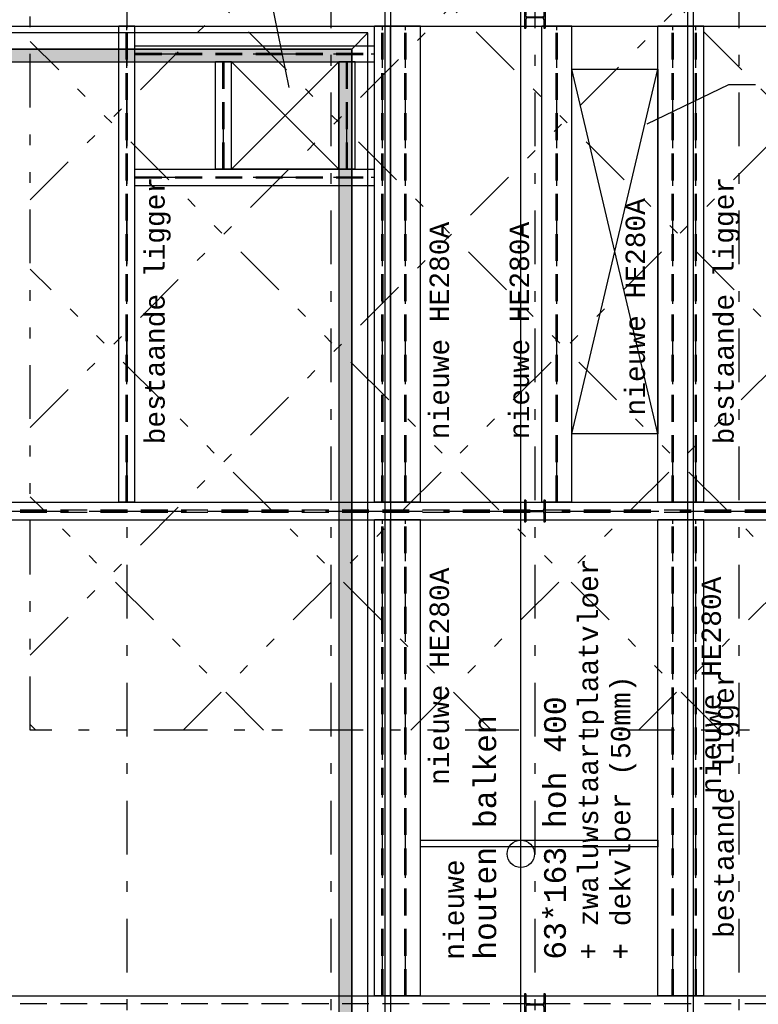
# Model space of a CAD drawing. Extents: x 2 to 87, y -108 to 11.
# Tile 176 of 210: x 34 to 41, y -29 to -20. Entities that reach past the tile are written whole.
import ezdxf

# ---------------------------------------------------------------- set-up
doc = ezdxf.new("R2010")
doc.units = 0
doc.header["$MEASUREMENT"] = 0
for name, pattern in [('DASHDOT', [1, 0.5, -0.25, 0, -0.25]), ('DIVIDE', [1.25, 0.5, -0.25, 0, -0.25, 0, -0.25]), ('HIDDEN', [0.375, 0.25, -0.125])]:
    doc.linetypes.add(name, pattern=pattern)
for name, color, linetype in [('10', 7, 'CONTINUOUS'), ('13', 7, 'CONTINUOUS'), ('16', 7, 'CONTINUOUS'), ('18', 7, 'CONTINUOUS'), ('20', 7, 'CONTINUOUS'), ('21', 7, 'CONTINUOUS'), ('3', 7, 'CONTINUOUS'), ('5', 7, 'CONTINUOUS'), ('7', 7, 'CONTINUOUS'), ('8', 7, 'CONTINUOUS')]:
    doc.layers.add(name, color=color, linetype=linetype)
doc.styles.add('MONOTXT', font='MONOTXT', dxfattribs={"height": 0.2})

# ---------------------------------------------------------------- blocks, each defined once
blk = doc.blocks.new('*N73')
at = {"layer": '3', "color": 62, "linetype": 'Continuous'}
for p, q in [((-0.085, 0.1), (-0.095, 0.1)), ((-0.095, 0.1), (-0.095, -0.1)), ((-0.085, 0.1), (-0.085, 0.0212)), ((0.095, 0.1), (0.085, 0.1)), ((0.085, 0.1), (0.085, 0.0212)), ((0.095, 0.1), (0.095, -0.1)), ((-0.0797, 0.0085), (-0.085, 0.0212)), ((-0.067, 0.0032), (-0.0797, 0.0085)), ((0.067, 0.0032), (-0.067, 0.0032)), ((0.0797, 0.0085), (0.067, 0.0032)), ((0.085, 0.0212), (0.0797, 0.0085)), ((-0.0797, -0.0085), (-0.085, -0.0213)), ((-0.085, -0.0213), (-0.085, -0.1)), ((-0.067, -0.0033), (-0.0797, -0.0085)), ((0.067, -0.0033), (-0.067, -0.0033)), ((0.0797, -0.0085), (0.067, -0.0033)), ((0.085, -0.0213), (0.0797, -0.0085)), ((0.085, -0.0213), (0.085, -0.1)), ((-0.085, -0.1), (-0.095, -0.1)), ((0.095, -0.1), (0.085, -0.1))]:
    blk.add_line(p, q, dxfattribs=at)
for points in [[(-0.085, 0.1), (-0.095, 0.1), (-0.095, -0.1)], [(-0.085, 0.1), (-0.085, -0.1), (-0.095, -0.1)], [(-0.095, 0.1), (-0.095, 0.1), (-0.095, -0.1)], [(-0.085, 0.1), (-0.085, 0.1), (-0.085, 0.0212)], [(0.095, 0.1), (0.085, 0.1), (0.085, -0.1)], [(0.095, 0.1), (0.095, -0.1), (0.085, -0.1)], [(0.085, 0.1), (0.085, 0.1), (0.085, 0.0212)], [(0.095, 0.1), (0.095, 0.1), (0.095, -0.1)], [(-0.0797, 0.0085), (-0.085, 0.0212), (-0.085, -0.0213)], [(-0.0797, 0.0085), (-0.0797, -0.0085), (-0.085, -0.0213)], [(-0.067, 0.0032), (-0.0797, 0.0085), (-0.0797, -0.0085)], [(-0.067, 0.0032), (-0.067, -0.0033), (-0.0797, -0.0085)], [(0.067, 0.0032), (-0.067, 0.0032), (-0.067, -0.0033)], [(0.067, 0.0032), (0.067, -0.0033), (-0.067, -0.0033)], [(0.0797, 0.0085), (0.067, 0.0032), (0.067, -0.0033)], [(0.0797, 0.0085), (0.0797, -0.0085), (0.067, -0.0033)], [(0.085, 0.0212), (0.0797, 0.0085), (0.0797, -0.0085)], [(0.085, 0.0212), (0.085, -0.0213), (0.0797, -0.0085)], [(-0.085, -0.0213), (-0.085, -0.0213), (-0.085, -0.1)], [(0.085, -0.0213), (0.085, -0.0213), (0.085, -0.1)]]:
    blk.add_solid(points, dxfattribs=at)
blk = doc.blocks.new('*N74')
at = {"layer": '3', "color": 62, "linetype": 'Continuous'}
for p, q in [((-0.085, 0.1), (-0.095, 0.1)), ((-0.095, 0.1), (-0.095, -0.1)), ((-0.085, 0.1), (-0.085, 0.0212)), ((0.095, 0.1), (0.085, 0.1)), ((0.085, 0.1), (0.085, 0.0212)), ((0.095, 0.1), (0.095, -0.1)), ((-0.0797, 0.0085), (-0.085, 0.0212)), ((-0.067, 0.0032), (-0.0797, 0.0085)), ((0.067, 0.0032), (-0.067, 0.0032)), ((0.0797, 0.0085), (0.067, 0.0032)), ((0.085, 0.0212), (0.0797, 0.0085)), ((-0.0797, -0.0085), (-0.085, -0.0213)), ((-0.085, -0.0213), (-0.085, -0.1)), ((-0.067, -0.0033), (-0.0797, -0.0085)), ((0.067, -0.0033), (-0.067, -0.0033)), ((0.0797, -0.0085), (0.067, -0.0033)), ((0.085, -0.0213), (0.0797, -0.0085)), ((0.085, -0.0213), (0.085, -0.1)), ((-0.085, -0.1), (-0.095, -0.1)), ((0.095, -0.1), (0.085, -0.1))]:
    blk.add_line(p, q, dxfattribs=at)
for points in [[(-0.085, 0.1), (-0.095, 0.1), (-0.095, -0.1)], [(-0.085, 0.1), (-0.085, -0.1), (-0.095, -0.1)], [(-0.095, 0.1), (-0.095, 0.1), (-0.095, -0.1)], [(-0.085, 0.1), (-0.085, 0.1), (-0.085, 0.0212)], [(0.095, 0.1), (0.085, 0.1), (0.085, -0.1)], [(0.095, 0.1), (0.095, -0.1), (0.085, -0.1)], [(0.085, 0.1), (0.085, 0.1), (0.085, 0.0212)], [(0.095, 0.1), (0.095, 0.1), (0.095, -0.1)], [(-0.0797, 0.0085), (-0.085, 0.0212), (-0.085, -0.0213)], [(-0.0797, 0.0085), (-0.0797, -0.0085), (-0.085, -0.0213)], [(-0.067, 0.0032), (-0.0797, 0.0085), (-0.0797, -0.0085)], [(-0.067, 0.0032), (-0.067, -0.0033), (-0.0797, -0.0085)], [(0.067, 0.0032), (-0.067, 0.0032), (-0.067, -0.0033)], [(0.067, 0.0032), (0.067, -0.0033), (-0.067, -0.0033)], [(0.0797, 0.0085), (0.067, 0.0032), (0.067, -0.0033)], [(0.0797, 0.0085), (0.0797, -0.0085), (0.067, -0.0033)], [(0.085, 0.0212), (0.0797, 0.0085), (0.0797, -0.0085)], [(0.085, 0.0212), (0.085, -0.0213), (0.0797, -0.0085)], [(-0.085, -0.0213), (-0.085, -0.0213), (-0.085, -0.1)], [(0.085, -0.0213), (0.085, -0.0213), (0.085, -0.1)]]:
    blk.add_solid(points, dxfattribs=at)
blk = doc.blocks.new('*N75')
at = {"layer": '3', "color": 62, "linetype": 'Continuous'}
for p, q in [((-0.085, 0.1), (-0.095, 0.1)), ((-0.095, 0.1), (-0.095, -0.1)), ((-0.085, 0.1), (-0.085, 0.0212)), ((0.095, 0.1), (0.085, 0.1)), ((0.085, 0.1), (0.085, 0.0212)), ((0.095, 0.1), (0.095, -0.1)), ((-0.0797, 0.0085), (-0.085, 0.0212)), ((-0.067, 0.0032), (-0.0797, 0.0085)), ((0.067, 0.0032), (-0.067, 0.0032)), ((0.0797, 0.0085), (0.067, 0.0032)), ((0.085, 0.0212), (0.0797, 0.0085)), ((-0.0797, -0.0085), (-0.085, -0.0213)), ((-0.085, -0.0213), (-0.085, -0.1)), ((-0.067, -0.0033), (-0.0797, -0.0085)), ((0.067, -0.0033), (-0.067, -0.0033)), ((0.0797, -0.0085), (0.067, -0.0033)), ((0.085, -0.0213), (0.0797, -0.0085)), ((0.085, -0.0213), (0.085, -0.1)), ((-0.085, -0.1), (-0.095, -0.1)), ((0.095, -0.1), (0.085, -0.1))]:
    blk.add_line(p, q, dxfattribs=at)
for points in [[(-0.085, 0.1), (-0.095, 0.1), (-0.095, -0.1)], [(-0.085, 0.1), (-0.085, -0.1), (-0.095, -0.1)], [(-0.095, 0.1), (-0.095, 0.1), (-0.095, -0.1)], [(-0.085, 0.1), (-0.085, 0.1), (-0.085, 0.0212)], [(0.095, 0.1), (0.085, 0.1), (0.085, -0.1)], [(0.095, 0.1), (0.095, -0.1), (0.085, -0.1)], [(0.085, 0.1), (0.085, 0.1), (0.085, 0.0212)], [(0.095, 0.1), (0.095, 0.1), (0.095, -0.1)], [(-0.0797, 0.0085), (-0.085, 0.0212), (-0.085, -0.0213)], [(-0.0797, 0.0085), (-0.0797, -0.0085), (-0.085, -0.0213)], [(-0.067, 0.0032), (-0.0797, 0.0085), (-0.0797, -0.0085)], [(-0.067, 0.0032), (-0.067, -0.0033), (-0.0797, -0.0085)], [(0.067, 0.0032), (-0.067, 0.0032), (-0.067, -0.0033)], [(0.067, 0.0032), (0.067, -0.0033), (-0.067, -0.0033)], [(0.0797, 0.0085), (0.067, 0.0032), (0.067, -0.0033)], [(0.0797, 0.0085), (0.0797, -0.0085), (0.067, -0.0033)], [(0.085, 0.0212), (0.0797, 0.0085), (0.0797, -0.0085)], [(0.085, 0.0212), (0.085, -0.0213), (0.0797, -0.0085)], [(-0.085, -0.0213), (-0.085, -0.0213), (-0.085, -0.1)], [(0.085, -0.0213), (0.085, -0.0213), (0.085, -0.1)]]:
    blk.add_solid(points, dxfattribs=at)

msp = doc.modelspace()

# ---------------------------------------------------------------- linework, layer by layer
at = {"layer": '10', "color": 2, "linetype": 'DIVIDE'}
for p, q in [((34.1276, -21.5079), (39.268, -16.3675)), ((34.1276, -23.6293), (41.3894, -16.3675)), ((34.1276, -25.7506), (43.5107, -16.3675)), ((44.7868, -26.4482), (34.7061, -16.3675)), ((35.5513, -26.4482), (45.632, -16.3675)), ((46.9081, -26.4482), (36.8274, -16.3675)), ((37.6726, -26.4482), (47.7533, -16.3675)), ((39.7939, -26.4482), (48.8276, -17.4145)), ((42.6655, -26.4482), (34.1276, -17.9103)), ((40.5441, -26.4482), (34.1276, -20.0317)), ((38.4228, -26.4482), (34.1276, -22.153)), ((36.3015, -26.4482), (34.1276, -24.2743)), ((34.1802, -26.4482), (34.1276, -26.3956))]:
    msp.add_line(p, q, dxfattribs=at)
at = {"layer": '10', "color": 7, "linetype": 'Continuous'}
for p, q in [((36.1, -18.2921), (36.535, -20.4608)), ((36.0026, -21.2225), (37.0026, -20.2225)), ((37.0026, -21.2225), (36.0026, -20.2225)), ((39.1732, -23.689), (39.9732, -20.289)), ((39.9732, -23.689), (39.1732, -20.289)), ((40.6316, -20.4347), (39.8695, -20.8014)), ((40.8816, -20.4347), (40.6316, -20.4347))]:
    msp.add_line(p, q, dxfattribs=at)
at = {"layer": '10', "color": 62, "linetype": 'Continuous'}
for p, q in [((37.2726, -19.9525), (32.165, -19.9525)), ((37.1226, -20.1025), (37.2726, -19.9525)), ((37.2726, -33.441), (37.2726, -19.9525))]:
    msp.add_line(p, q, dxfattribs=at)
at = {"layer": '10', "color": 2, "linetype": 'DIVIDE'}
msp.add_lwpolyline([(34.1276, -16.3675), (48.8276, -16.3675), (48.8276, -26.4482), (34.1276, -26.4482)], close=True, dxfattribs=at)
at = {"layer": '10', "color": 2, "linetype": 'Continuous'}
for points in [[(36.0026, -20.2225), (37.0026, -20.2225), (37.0026, -21.2225), (36.0026, -21.2225)], [(39.1732, -20.289), (39.9732, -20.289), (39.9732, -23.689), (39.1732, -23.689)]]:
    msp.add_lwpolyline(points, close=True, dxfattribs=at)
at = {"layer": '13', "color": 62, "linetype": 'Continuous'}
for p, q in [((37.1226, -20.1025), (32.315, -20.1025)), ((37.1226, -33.291), (37.1226, -20.1025)), ((32.435, -20.2225), (37.0026, -20.2225)), ((37.0026, -20.2225), (37.0026, -33.171))]:
    msp.add_line(p, q, dxfattribs=at)
at = {"layer": '16', "color": 30, "linetype": 'Continuous'}
msp.add_line((38.6973, -33.526), (38.6973, -15.289), dxfattribs=at)
msp.add_circle((38.6973, -27.6021), 0.1273, dxfattribs=at)
at = {"layer": '18', "color": 62, "linetype": 'Continuous'}
for p, q in [((32.315, -20.1025), (37.1226, -20.1025)), ((37.1226, -20.1025), (37.1226, -20.2225)), ((32.315, -20.2225), (35.6955, -20.2225)), ((35.6955, -20.2225), (37.0026, -20.2225)), ((37.0026, -20.2225), (37.1226, -20.2225)), ((37.0026, -20.2225), (37.1226, -20.2225)), ((37.0026, -20.2225), (37.0026, -33.171)), ((37.1226, -20.2225), (37.1226, -33.171))]:
    msp.add_line(p, q, dxfattribs=at)
for points in [[(32.315, -20.1025), (32.315, -20.1025), (37.1226, -20.1025)], [(32.315, -20.1025), (32.315, -20.2225), (37.1226, -20.2225)], [(32.315, -20.1025), (37.1226, -20.1025), (37.1226, -20.2225)], [(32.315, -20.2225), (32.315, -20.2225), (35.6955, -20.2225)], [(35.6955, -20.2225), (35.6955, -20.2225), (37.0026, -20.2225)], [(37.0026, -20.2225), (37.0026, -20.2225), (37.1226, -20.2225)], [(37.0026, -20.2225), (37.0026, -20.2225), (37.1226, -20.2225)], [(37.0026, -20.2225), (37.0026, -33.171), (37.1226, -33.171)], [(37.0026, -20.2225), (37.1226, -20.2225), (37.1226, -33.171)]]:
    msp.add_solid(points, dxfattribs=at)
at = {"layer": '20', "color": 30, "linetype": 'Continuous'}
msp.add_lwpolyline([(37.764, -27.4748), (39.9732, -27.4748), (39.9732, -27.5378), (37.764, -27.5378)], close=True, dxfattribs=at)
at = {"layer": '21', "color": 62, "linetype": 'Continuous'}
for p, q in [((32.5326, -19.889), (44.8226, -19.889)), ((34.9526, -24.326), (34.9526, -19.889)), ((35.1026, -19.889), (34.9526, -19.889)), ((35.1026, -24.326), (35.1026, -19.889)), ((37.334, -24.326), (37.334, -19.889)), ((37.484, -19.889), (37.334, -19.889)), ((37.484, -24.326), (37.484, -19.889)), ((40.2532, -24.326), (40.2532, -19.889)), ((40.4032, -19.889), (40.2532, -19.889)), ((40.4032, -24.326), (40.4032, -19.889)), ((32.5326, -24.326), (44.8226, -24.326)), ((35.1026, -24.326), (34.9526, -24.326)), ((37.484, -24.326), (37.334, -24.326)), ((40.4032, -24.326), (40.2532, -24.326)), ((32.5326, -24.489), (44.8226, -24.489)), ((37.334, -28.926), (37.334, -24.489)), ((37.484, -24.489), (37.334, -24.489)), ((37.484, -28.926), (37.484, -24.489)), ((40.2532, -28.926), (40.2532, -24.489)), ((40.4032, -24.489), (40.2532, -24.489)), ((40.4032, -28.926), (40.4032, -24.489)), ((32.5326, -28.926), (44.8226, -28.926)), ((37.484, -28.926), (37.334, -28.926)), ((40.4032, -28.926), (40.2532, -28.926))]:
    msp.add_line(p, q, dxfattribs=at)
at = {"layer": '21', "color": 62, "linetype": 'HIDDEN'}
for p, q in [((35.0223, -24.326), (35.0223, -19.889)), ((35.0329, -24.326), (35.0329, -19.889)), ((37.4037, -24.326), (37.4037, -19.889)), ((37.4143, -24.326), (37.4143, -19.889)), ((40.3229, -24.326), (40.3229, -19.889)), ((40.3335, -24.326), (40.3335, -19.889)), ((32.5326, -24.396), (44.8226, -24.396)), ((32.5326, -24.419), (44.8226, -24.419)), ((37.4037, -28.926), (37.4037, -24.489)), ((37.4143, -28.926), (37.4143, -24.489)), ((40.3229, -28.926), (40.3229, -24.489)), ((40.3335, -28.926), (40.3335, -24.489)), ((32.5326, -28.996), (44.8226, -28.996))]:
    msp.add_line(p, q, dxfattribs=at)
at = {"layer": '21', "color": 62, "linetype": 'DASHDOT'}
for p, q in [((35.0276, -24.326), (35.0276, -19.889)), ((37.409, -24.326), (37.409, -19.889)), ((40.3282, -24.326), (40.3282, -19.889)), ((32.5326, -24.4075), (44.8226, -24.4075)), ((37.409, -28.926), (37.409, -24.489)), ((40.3282, -28.926), (40.3282, -24.489))]:
    msp.add_line(p, q, dxfattribs=at)
at = {"layer": '21', "color": 4, "linetype": 'Continuous'}
for p, q in [((37.484, -24.326), (37.484, -19.889)), ((37.764, -19.889), (37.484, -19.889)), ((37.764, -24.326), (37.764, -19.889)), ((38.8932, -24.326), (38.8932, -19.889)), ((39.1732, -19.889), (38.8932, -19.889)), ((39.1732, -24.326), (39.1732, -19.889)), ((39.9732, -24.326), (39.9732, -19.889)), ((40.2532, -19.889), (39.9732, -19.889)), ((40.2532, -24.326), (40.2532, -19.889)), ((35.1026, -20.0725), (37.334, -20.0725)), ((35.1026, -20.2225), (35.1026, -20.0725)), ((37.334, -20.2225), (37.334, -20.0725)), ((35.1026, -20.2225), (37.334, -20.2225)), ((35.8526, -21.2225), (35.8526, -20.2225)), ((36.0026, -20.2225), (35.8526, -20.2225)), ((36.0026, -21.2225), (36.0026, -20.2225)), ((37.0026, -21.2225), (37.0026, -20.2225)), ((37.1526, -20.2225), (37.0026, -20.2225)), ((37.1526, -21.2225), (37.1526, -20.2225)), ((35.1026, -21.2225), (37.334, -21.2225)), ((35.1026, -21.3725), (35.1026, -21.2225)), ((36.0026, -21.2225), (35.8526, -21.2225)), ((37.1526, -21.2225), (37.0026, -21.2225)), ((37.334, -21.3725), (37.334, -21.2225)), ((35.1026, -21.3725), (37.334, -21.3725)), ((37.764, -24.326), (37.484, -24.326)), ((39.1732, -24.326), (38.8932, -24.326)), ((40.2532, -24.326), (39.9732, -24.326)), ((37.484, -28.926), (37.484, -24.489)), ((37.764, -24.489), (37.484, -24.489)), ((37.764, -28.926), (37.764, -24.489)), ((39.9732, -28.926), (39.9732, -24.489)), ((40.2532, -24.489), (39.9732, -24.489)), ((40.2532, -28.926), (40.2532, -24.489)), ((37.764, -28.926), (37.484, -28.926)), ((40.2532, -28.926), (39.9732, -28.926))]:
    msp.add_line(p, q, dxfattribs=at)
at = {"layer": '21', "color": 4, "linetype": 'HIDDEN'}
for p, q in [((37.6175, -24.326), (37.6175, -19.889)), ((37.6305, -24.326), (37.6305, -19.889)), ((39.0267, -24.326), (39.0267, -19.889)), ((39.0397, -24.326), (39.0397, -19.889)), ((40.1067, -24.326), (40.1067, -19.889)), ((40.1197, -24.326), (40.1197, -19.889)), ((35.1026, -20.1422), (37.334, -20.1422)), ((35.1026, -20.1528), (37.334, -20.1528)), ((35.9223, -21.2225), (35.9223, -20.2225)), ((35.9329, -21.2225), (35.9329, -20.2225)), ((37.0723, -21.2225), (37.0723, -20.2225)), ((37.0829, -21.2225), (37.0829, -20.2225)), ((35.1026, -21.2922), (37.334, -21.2922)), ((35.1026, -21.3028), (37.334, -21.3028)), ((37.6175, -28.926), (37.6175, -24.489)), ((37.6305, -28.926), (37.6305, -24.489)), ((40.1067, -28.926), (40.1067, -24.489)), ((40.1197, -28.926), (40.1197, -24.489))]:
    msp.add_line(p, q, dxfattribs=at)
at = {"layer": '21', "color": 4, "linetype": 'DASHDOT'}
for p, q in [((37.624, -24.326), (37.624, -19.889)), ((39.0332, -24.326), (39.0332, -19.889)), ((40.1132, -24.326), (40.1132, -19.889)), ((35.1026, -20.1475), (37.334, -20.1475)), ((35.9276, -21.2225), (35.9276, -20.2225)), ((37.0776, -21.2225), (37.0776, -20.2225)), ((35.1026, -21.2975), (37.334, -21.2975)), ((37.624, -28.926), (37.624, -24.489)), ((40.1132, -28.926), (40.1132, -24.489))]:
    msp.add_line(p, q, dxfattribs=at)
at = {"layer": '3', "color": 62, "linetype": 'Continuous'}
for p, q in [((38.7326, -19.7075), (38.7326, -19.9075)), ((38.9226, -19.9075), (38.9226, -19.7075)), ((38.7326, -19.9075), (38.7426, -19.9075)), ((38.7426, -19.9075), (38.7426, -19.8288)), ((38.9126, -19.8288), (38.9126, -19.9075)), ((38.9126, -19.9075), (38.9226, -19.9075)), ((38.7426, -24.3075), (38.7326, -24.3075)), ((38.7326, -24.3075), (38.7326, -24.5075)), ((38.7426, -24.3863), (38.7426, -24.3075)), ((38.9226, -24.3075), (38.9126, -24.3075)), ((38.9126, -24.3075), (38.9126, -24.3863)), ((38.9226, -24.5075), (38.9226, -24.3075)), ((38.8946, -24.4043), (38.7606, -24.4043)), ((38.7426, -24.5075), (38.7426, -24.4288)), ((38.7606, -24.4108), (38.8946, -24.4108)), ((38.9126, -24.4288), (38.9126, -24.5075)), ((38.7326, -24.5075), (38.7426, -24.5075)), ((38.9126, -24.5075), (38.9226, -24.5075)), ((38.7426, -28.9075), (38.7326, -28.9075)), ((38.7326, -28.9075), (38.7326, -29.1075)), ((38.7426, -28.9863), (38.7426, -28.9075)), ((38.9226, -28.9075), (38.9126, -28.9075)), ((38.9126, -28.9075), (38.9126, -28.9863)), ((38.9226, -29.1075), (38.9226, -28.9075))]:
    msp.add_line(p, q, dxfattribs=at)
for centre, start, end in [((38.7606, -24.3863), 180, 270), ((38.8946, -24.3863), 270, 360), ((38.7606, -24.4288), 90, 180), ((38.8946, -24.4288), 360, 90), ((38.7606, -28.9863), 180, 270), ((38.8946, -28.9863), 270, 360)]:
    msp.add_arc(centre, 0.018, start, end, dxfattribs=at)
at = {"layer": '5', "color": 7, "linetype": 'DASHDOT'}
for p, q in [((35.0276, -7.3075), (35.0276, -96.5075)), ((36.9276, -7.3075), (36.9276, -96.5075)), ((38.8276, -7.3075), (38.8276, -96.5075)), ((40.7276, -7.3075), (40.7276, -96.5075)), ((7.5276, -24.4075), (52.6276, -24.4075))]:
    msp.add_line(p, q, dxfattribs=at)
at = {"layer": '7', "color": 62, "linetype": 'Continuous'}
for p, q in [((37.4332, -33.6329), (37.4332, -15.1821)), ((40.304, -15.1821), (40.304, -33.6329)), ((37.484, -15.2329), (37.484, -33.5821)), ((40.2532, -33.5821), (40.2532, -15.2329))]:
    msp.add_line(p, q, dxfattribs=at)

# ---------------------------------------------------------------- block references
at = {"layer": '3', "color": 62, "linetype": 'Continuous'}
for name, p in [('*N73', (38.8276, -19.8075)), ('*N74', (38.8276, -24.4075)), ('*N75', (38.8276, -29.0075))]:
    msp.add_blockref(name, p, dxfattribs=at)

# ---------------------------------------------------------------- texts
at = {"layer": '16', "color": 30, "linetype": 'Continuous', "style": 'MONOTXT'}
for s, p in [('63*163 hoh 400', (39.1167, -28.5883)), ('houten balken', (38.4674, -28.5889))]:
    msp.add_text(s, height=0.2025, rotation=90, dxfattribs=at).set_placement(p)
at = {"layer": '8', "color": 7, "linetype": 'Continuous', "style": 'MONOTXT'}
for s, p in [('nieuwe HE280A', (39.8537, -23.5172)), ('nieuwe HE280A', (38.0279, -23.7376)), ('nieuwe HE280A', (38.7737, -23.7376)), ('nieuwe HE280A', (38.0279, -26.9601)), ('nieuwe HE280A', (40.5608, -27.0437)), ('+ zwaluwstaartplaatvloer', (39.4167, -28.5883)), ('+ dekvloer (50mm)', (39.7167, -28.5883)), ('nieuwe', (38.1674, -28.5889))]:
    msp.add_text(s, height=0.18, rotation=90, dxfattribs=at).set_placement(p)
at = {"layer": '8', "color": 62, "linetype": 'Continuous', "style": 'MONOTXT'}
for p in [(35.3794, -23.7861), (40.68, -23.7861), (40.68, -28.3861)]:
    msp.add_text('bestaande ligger', height=0.18, rotation=90, dxfattribs=at).set_placement(p)

doc.saveas('drawing.dxf')
